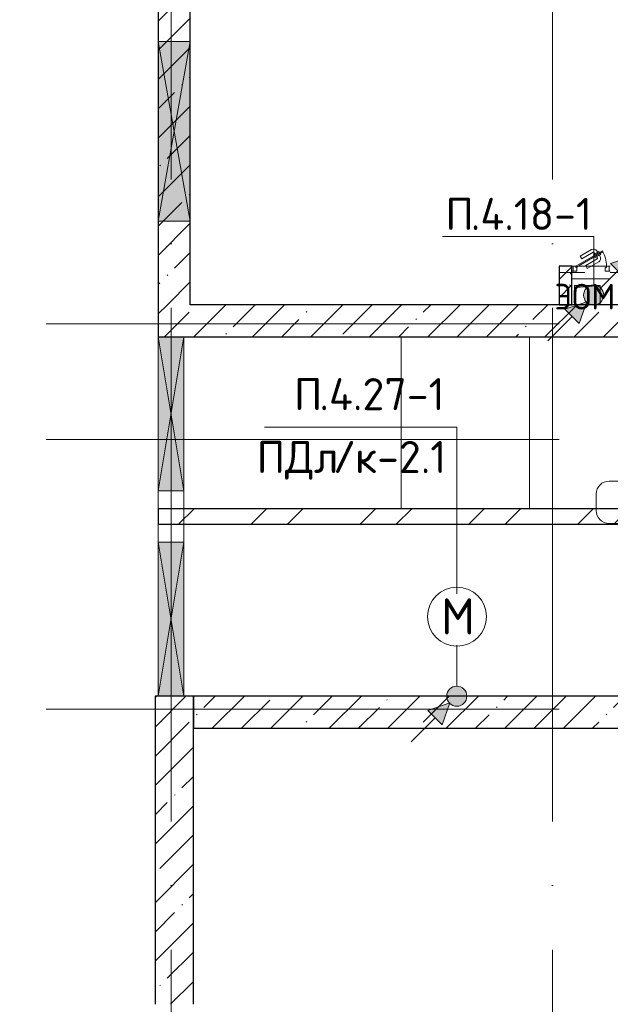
# Model space of a CAD drawing. Header units: millimetres. Extents: x -30540 to 173936, y -11730 to 122288.
# Tile 32 of 116: x 23655 to 28260, y 81400 to 89070. Entities that reach past the tile are written whole.
import ezdxf

# ---------------------------------------------------------------- set-up
doc = ezdxf.new("R2010")
doc.units = ezdxf.units.MM
doc.linetypes.add('3_ Штрих_ 1 х 1 мм', pattern=[400, 200, -200])
doc.linetypes.add('ADSK_Линия сетки', pattern=[5000, 4000, -500, 0, -500])
for name, color, linetype, lineweight in [('A-____-NOTE-TEXT', 7, 'Continuous', 18), ('A-AREA-____-IDEN', 7, 'Continuous', 9), ('A-DETL-____-THIN', 7, 'Continuous', 9), ('A-DOOR-____-MCUT', 7, 'Continuous', 9), ('A-DOOR-____-OTLN', 7, 'Continuous', 18), ('A-DOOR-FRAM-MCUT', 7, 'Continuous', 9), ('A-DOOR-OPNG-OTLN', 7, 'Continuous', 18), ('A-FLOR-____-OTLN', 7, 'Continuous', 18), ('A-GLAZ-____-MCUT', 7, 'Continuous', 9), ('A-GLAZ-____-OTLN', 7, 'Continuous', 18), ('A-WALL-____-MCUT', 7, 'Continuous', 40), ('A-WALL-____-PATT', 7, 'Continuous', 40), ('G-____-____-TEXT', 7, 'Continuous', 9), ('I-WALL-____-MCUT', 7, 'Continuous', 40), ('I-WALL-____-OTLN', 7, 'Continuous', 18), ('M-EQPM-____-OTLN', 7, 'Continuous', 18), ('S-BEAM-____-OTLN', 7, 'Continuous', 18), ('S-COLS-____-MCUT', 7, 'Continuous', 40), ('S-COLS-____-OTLN', 7, 'Continuous', 18), ('S-GRID-____-OTLN', 7, 'Continuous', 9)]:
    doc.layers.add(name, color=color, linetype=linetype, lineweight=lineweight)
doc.layers.add('A-DETL-____-OTLN', color=7, linetype='Continuous', lineweight=9, true_color=0x00a600)
doc.styles.add('GOST Common', font='GOST_Common.ttf', dxfattribs={"height": 200})
doc.styles.add('GOST Common_1', font='GOST_Common.ttf', dxfattribs={"height": 280})
doc.styles.add('ISOCPEUR', font='isocpeur.ttf', dxfattribs={"height": 250})
pattern_1 = [(45, (0, 0), (-228.0985, 228.0985), []), (45, (228.1, 0), (-228.0985, 228.0985), [403.225, -80.645, 6.706, -73.939])]
pattern_2 = [(45, (0, 0), (-424.264, 424.264), []), (45, (0, 282.8), (-424.264, 424.264), [])]

# ---------------------------------------------------------------- blocks, each defined once
blk = doc.blocks.new('АР_Отверстие прямоугольное - ОВВ-2513025-01 ЭМ')
at = {"layer": 'A-GLAZ-____-OTLN', "lineweight": 13, "true_color": 0xf9f9f9}
blk.add_hatch(color=7, dxfattribs=at).paths.add_polyline_path([(-575, -125), (825, -125), (825, 125), (-575, 125)])
at = {"layer": 'A-GLAZ-____-MCUT', "color": 254, "lineweight": 15, "true_color": 0xcccccc}
for p, q in [((-575, 125), (-575, -125)), ((825, 125), (825, -125))]:
    blk.add_line(p, q, dxfattribs=at)
at = {"layer": 'A-GLAZ-____-OTLN', "color": 254, "lineweight": 5, "true_color": 0xcccccc}
for p, q in [((825, 125), (-575, -125)), ((-575, 125), (825, -125))]:
    blk.add_line(p, q, dxfattribs=at)
at = {"layer": 'A-GLAZ-____-OTLN', "color": 254, "lineweight": 13, "true_color": 0xcccccc}
for p, q in [((825, 125), (-575, 125)), ((-575, 125), (-575, -125)), ((825, -125), (825, 125)), ((-575, -125), (825, -125))]:
    blk.add_line(p, q, dxfattribs=at)
blk = doc.blocks.new('АР_Дверь однопольная - 300х400h_200__ЭОМ_СС_EI60-4387687-01 ЭМ')
at = {"layer": 'A-DOOR-____-MCUT', "color": 254, "lineweight": 15, "true_color": 0xcccccc}
for p, q in [((87.8, 170), (-120, 50)), ((-115, 41.3), (92.8, 161.3)), ((92.8, 161.3), (87.8, 170)), ((-120, 50), (-115, 41.3))]:
    blk.add_line(p, q, dxfattribs=at)
at = {"layer": 'A-DOOR-____-OTLN', "color": 254, "lineweight": 5, "true_color": 0xcccccc}
for p, q in [((-84.4, 128.3), (4.4, 179.6)), ((-71.9, 106.7), (16.9, 157.9)), ((62.2, 164.4), (18.9, 139.4)), ((29.7, 145.7), (23.7, 156.1)), ((51.4, 158.2), (45.4, 168.6)), ((66.2, 157.5), (62.2, 164.4)), ((-71.9, 106.7), (-84.4, 128.3)), ((-41.9, 54.7), (46.9, 105.9)), ((-29.4, 33), (59.4, 84.3)), ((18.9, 139.4), (22.9, 132.5)), ((31.9, 116.9), (27.9, 123.8)), ((75.2, 141.9), (31.9, 116.9)), ((42.7, 123.2), (48.7, 112.8)), ((64.4, 135.7), (70.4, 125.3)), ((71.2, 148.8), (75.2, 141.9)), ((-41.9, 54.7), (-29.4, 33))]:
    blk.add_line(p, q, dxfattribs=at)
for centre, radius, start, end in [((19.4, 153.6), 30, 30, 120), ((19.4, 153.6), 4.99, 30, 120), ((44.4, 110.3), 4.99, 300, 30), ((44.4, 110.3), 30, 300, 30)]:
    blk.add_arc(centre, radius, start, end, dxfattribs=at)
at = {"layer": 'A-DOOR-____-OTLN', "color": 254, "lineweight": 13, "true_color": 0xcccccc}
blk.add_arc((-120, 50), 240, 360, 30, dxfattribs=at)
at = {"layer": 'A-DOOR-FRAM-MCUT', "color": 254, "lineweight": 15, "true_color": 0xcccccc}
for p, q in [((-140, 50), (-150, 50)), ((-140, 10), (-150, 10)), ((-120, 50), (-140, 50)), ((-140, 50), (-140, 10)), ((-140, 10), (-110, 10)), ((-120, 40), (-120, 50)), ((-110, 40), (-120, 40)), ((-110, 10), (-110, 40)), ((120, 40), (110, 40)), ((110, 40), (110, 10)), ((110, 10), (140, 10)), ((140, 50), (120, 50)), ((120, 50), (120, 40)), ((140, 10), (140, 50)), ((140, 50), (150, 50)), ((140, 10), (150, 10))]:
    blk.add_line(p, q, dxfattribs=at)
blk = doc.blocks.new('АР_Проем - Настраиваемый-5224629-01 ЭМ')
at = {"layer": 'A-DOOR-OPNG-OTLN', "color": 254, "lineweight": 13, "true_color": 0xcccccc}
for p, q in [((-1400, 100), (-200, 100)), ((-200, 100), (200, 100)), ((200, 100), (1400, 100)), ((-1400, -100), (-200, -100)), ((-200, -100), (200, -100)), ((200, -100), (1400, -100))]:
    blk.add_line(p, q, dxfattribs=at)
blk = doc.blocks.new('АР_Перемычка - 200_Уx2_50x5__Оп_0_50х5_-Оп_0_50х5_-4826044-01 ЭМ')
at = {"layer": 'S-BEAM-____-OTLN', "color": 254, "linetype": '3_ Штрих_ 1 х 1 мм', "lineweight": 15, "true_color": 0xdcdcdc}
for p, q in [((-1400, 100), (-1400, -100)), ((1400, 100), (1400, -100)), ((-1400, 0), (-200, 0)), ((-200, 0), (200, 0)), ((200, 0), (1400, 0))]:
    blk.add_line(p, q, dxfattribs=at)
blk = doc.blocks.new('АР_Перемычка - 100_Уx1_75x5__1400-250-4456216-01 ЭМ')
at = {"layer": 'S-BEAM-____-OTLN', "color": 254, "linetype": '3_ Штрих_ 1 х 1 мм', "lineweight": 15, "true_color": 0xdcdcdc}
for p, q in [((-1650, 50), (-1650, -50)), ((500, 50), (500, -50)), ((-1650, 0), (500, 0))]:
    blk.add_line(p, q, dxfattribs=at)
blk = doc.blocks.new('АР_Отверстие прямоугольное - ОВВ-5230129-01 ЭМ')
at = {"layer": 'A-GLAZ-____-OTLN', "lineweight": 13, "true_color": 0xf9f9f9}
blk.add_hatch(color=7, dxfattribs=at).paths.add_polyline_path([(-475, -100), (725, -100), (725, 100), (-475, 100)])
at = {"layer": 'A-GLAZ-____-MCUT', "color": 254, "lineweight": 15, "true_color": 0xcccccc}
for p, q in [((-475, 100), (-475, -100)), ((725, 100), (725, -100))]:
    blk.add_line(p, q, dxfattribs=at)
at = {"layer": 'A-GLAZ-____-OTLN', "color": 254, "lineweight": 5, "true_color": 0xcccccc}
for p, q in [((725, 100), (-475, -100)), ((-475, 100), (725, -100))]:
    blk.add_line(p, q, dxfattribs=at)
at = {"layer": 'A-GLAZ-____-OTLN', "color": 254, "lineweight": 13, "true_color": 0xcccccc}
for p, q in [((725, 100), (-475, 100)), ((-475, 100), (-475, -100)), ((725, -100), (725, 100)), ((-475, -100), (725, -100))]:
    blk.add_line(p, q, dxfattribs=at)
blk = doc.blocks.new('АР_Канал вертикальный прямоугольный - ЭОМ-3333013-01 ЭМ')
at = {"layer": 'M-EQPM-____-OTLN', "lineweight": 13, "true_color": 0xe2e2e2}
blk.add_hatch(color=254, dxfattribs=at).paths.add_polyline_path([(-100, -75), (-82.5, 57.5), (100, 75), (-100, 75)])
at = {"layer": 'M-EQPM-____-OTLN', "color": 253, "lineweight": 13, "true_color": 0xaaaaaa}
for p, q in [((100, 75), (-100, 75)), ((-100, 75), (-100, -75)), ((100, 75), (-100, 75)), ((-100, 75), (-100, -75)), ((-100, -75), (-100, 75)), ((-100, 75), (100, 75)), ((-100, -75), (-82.5, 57.5)), ((-100, -75), (-82.5, 57.5)), ((-82.5, 57.5), (100, 75)), ((-82.5, 57.5), (100, 75)), ((100, -75), (100, 75)), ((100, 75), (100, -75)), ((-100, -75), (100, -75)), ((100, -75), (-100, -75))]:
    blk.add_line(p, q, dxfattribs=at)
blk = doc.blocks.new('Наметкина 10_РД_АР_К2_отсоединено_rvt-1-01 ЭМ')
at = {"layer": 'A-WALL-____-PATT', "lineweight": 5, "true_color": 0xcccccc}
h = blk.add_hatch(dxfattribs=at)
h.set_pattern_fill('FP_27', color=254, style=0, pattern_type=2)
h.set_pattern_definition(pattern_1)
h.paths.add_polyline_path([(24985.3, 86850), (24985.3, 89550), (24735.3, 89550), (24735.3, 86850)])
h = blk.add_hatch(dxfattribs=at)
h.set_pattern_fill('FP_51', color=254, style=0, pattern_type=2)
h.set_pattern_definition([(135, (300.56, 377.28), (-565.6854, 6e-14), [10, -790]), (135, (349.8, 474.73), (-565.6854, 6e-14), [10, -790]), (135, (423.93, 473.06), (-565.6854, 6e-14), [10, -790]), (135, (229.92, 447.9), (-565.6854, 6e-14), [10, -790]), (135, (155.08, 447.9), (-565.6854, 6e-14), [10, -790]), (135, (114.9, 369.03), (-565.6854, 6e-14), [10, -790]), (135, (132.43, 285.8), (-565.6854, 6e-14), [10, -790]), (135, (214.66, 322), (-565.6854, 6e-14), [10, -790]), (135, (198.16, 261.88), (-565.6854, 6e-14), [10, -790]), (135, (45.2, 272.9), (-565.6854, 6e-14), [10, -790]), (135, (42.32, 336.16), (-565.6854, 6e-14), [10, -790]), (135, (92.26, 192.24), (-565.6854, 6e-14), [10, -790]), (135, (7.07, 149.2), (-565.6854, 6e-14), [10, -790]), (135, (80.6, 95.1), (-565.6854, 6e-14), [10, -790]), (135, (79.53, 36.94), (-565.6854, 6e-14), [10, -790]), (135, (153.87, 74.56), (-565.6854, 6e-14), [10, -790]), (135, (228.35, 124.8), (-565.6854, 6e-14), [10, -790]), (135, (279.75, 180.4), (-565.6854, 6e-14), [10, -790]), (135, (282.9, 31.63), (-565.6854, 6e-14), [10, -790]), (135, (377.38, 53.45), (-565.6854, 6e-14), [10, -790]), (135, (352.28, 102.7), (-565.6854, 6e-14), [10, -790]), (135, (354.05, 0), (-565.6854, 6e-14), [10, -790]), (135, (553.23, 16.45), (-565.6854, 6e-14), [10, -790]), (135, (542.38, 63.45), (-565.6854, 6e-14), [10, -790]), (135, (536.58, 239.3), (-565.6854, 6e-14), [10, -790]), (135, (475.85, 203.9), (-565.6854, 6e-14), [10, -790]), (135, (475.85, 316.54), (-565.6854, 6e-14), [10, -790]), (135, (520.8, 408.7), (-565.6854, 6e-14), [10, -790]), (135, (551.1, 470.8), (-565.6854, 6e-14), [10, -790]), (135, (235.25, 537.93), (-565.6854, 6e-14), [10, -790]), (135, (407.25, 547.65), (-565.6854, 6e-14), [10, -790]), (135, (94.5, 558.6), (-565.6854, 6e-14), [10, -790]), (135, (46.4, 532.3), (-565.6854, 6e-14), [10, -790]), (135, (85.56, 465.04), (-565.6854, 6e-14), [10, -790]), (135, (355.53, 181.14), (-565.6854, 6e-14), [10, -790]), (135, (362.23, 243.6), (-565.6854, 6e-14), [10, -790]), (135, (413.45, 344.1), (-565.6854, 6e-14), [10, -790]), (135, (286.3, 273.25), (-565.6854, 6e-14), [10, -790]), (135, (423.02, 263.72), (-565.6854, 6e-14), [10, -790]), (135, (162.94, 190.2), (-565.6854, 6e-14), [10, -790]), (135, (470.25, 120.93), (-565.6854, 6e-14), [10, -790]), (135, (484.48, 9.78), (-565.6854, 6e-14), [10, -790]), (45, (0, 212.13), (-565.6854, 0), []), (45, (212.13, 0), (-565.6854, 0), []), (45, (353.55, 0), (-565.6854, 0), []), (45, (0, 353.55), (-565.6854, 0), [])])
h.paths.add_polyline_path([(27960.3, 86850), (27960.3, 87150), (27860.3, 87150), (27860.3, 86850)])
h = blk.add_hatch(dxfattribs=at)
h.set_pattern_fill('FP_27', color=254, style=0, pattern_type=2)
h.set_pattern_definition(pattern_1)
h.paths.add_polyline_path([(33960.3, 86600), (33960.3, 86850), (24735.3, 86850), (24735.3, 86600), (32706.6, 86600)])
h = blk.add_hatch(dxfattribs=at)
h.set_pattern_fill('FP_52', color=254, style=0, pattern_type=2)
h.set_pattern_definition(pattern_2)
h.paths.add_polyline_path([(27710.3, 85140), (27710.3, 85260), (24735.3, 85260), (24735.3, 85140)])
h = blk.add_hatch(dxfattribs=at)
h.set_pattern_fill('FP_52', color=254, style=0, pattern_type=2)
h.set_pattern_definition(pattern_2)
h.paths.add_polyline_path([(31592.6, 85140), (31592.6, 85260), (27710.3, 85260), (27710.3, 85140), (30666.4, 85140)])
h = blk.add_hatch(dxfattribs=at)
h.set_pattern_fill('FP_27', color=254, style=0, pattern_type=2)
h.set_pattern_definition(pattern_1)
h.paths.add_polyline_path([(33838.3, 83550), (34160.3, 83550), (34160.3, 83800), (25010.3, 83800), (25010.3, 83550), (33820.3, 83550)])
at = {"layer": 'S-COLS-____-OTLN', "lineweight": 5, "true_color": 0xcccccc}
h = blk.add_hatch(dxfattribs=at)
h.set_pattern_fill('FP_27', color=254, style=0, pattern_type=2)
h.set_pattern_definition(pattern_1)
h.paths.add_polyline_path([(24710.3, 81400), (25010.3, 81400), (25010.3, 83800), (24710.3, 83800), (24710.3, 82339.4)])
at = {"layer": 'A-FLOR-____-OTLN', "color": 254, "lineweight": 13, "true_color": 0xcccccc}
for p, q in [((24735.3, 86600), (24735.3, 85400)), ((26630.3, 85260), (26630.3, 86600)), ((26630.3, 85260), (26630.3, 86600)), ((27630.3, 86600), (27630.3, 85260)), ((27630.3, 86600), (27630.3, 85260)), ((24735.3, 85400), (24735.3, 85260)), ((24735.3, 85140), (24735.3, 85000)), ((24735.3, 85000), (24735.3, 83800))]:
    blk.add_line(p, q, dxfattribs=at)
at = {"layer": 'A-WALL-____-MCUT', "color": 254, "lineweight": 30, "true_color": 0xcccccc}
for p, q in [((24735.3, 89550), (24735.3, 88900)), ((24985.3, 88900), (24985.3, 89550)), ((24735.3, 88900), (24735.3, 87500)), ((24985.3, 87500), (24985.3, 88900)), ((24735.3, 87500), (24735.3, 86850)), ((24985.3, 86850), (24985.3, 87500)), ((24735.3, 86850), (24735.3, 86600)), ((33960.3, 86850), (24985.3, 86850)), ((24735.3, 86600), (24935.3, 86600)), ((24935.3, 86600), (33960.3, 86600)), ((33960.3, 83800), (25010.3, 83800)), ((25010.3, 83800), (25010.3, 83550)), ((25010.3, 83550), (30610.3, 83550))]:
    blk.add_line(p, q, dxfattribs=at)
at = {"layer": 'I-WALL-____-MCUT', "color": 254, "lineweight": 30, "true_color": 0xcccccc}
for p, q in [((27860.3, 87150), (27860.3, 86850)), ((27960.3, 87150), (27860.3, 87150)), ((27960.3, 86850), (27960.3, 87150)), ((27860.3, 86850), (27960.3, 86850)), ((27710.3, 85260), (24735.3, 85260)), ((24735.3, 85260), (24735.3, 85140)), ((31592.6, 85260), (27710.3, 85260)), ((24735.3, 85140), (27710.3, 85140)), ((27710.3, 85140), (31592.6, 85140))]:
    blk.add_line(p, q, dxfattribs=at)
at = {"layer": 'I-WALL-____-OTLN', "color": 254, "lineweight": 13, "true_color": 0xcccccc}
for p, q in [((27960.3, 87150), (27970.3, 87150)), ((28010.3, 87150), (28230.3, 87150)), ((28250.3, 87150), (28260.3, 87150)), ((28260.3, 87050), (27960.3, 87050))]:
    blk.add_line(p, q, dxfattribs=at)
at = {"layer": 'S-COLS-____-MCUT', "color": 254, "lineweight": 30, "true_color": 0xcccccc}
for p, q in [((24710.3, 83800), (24710.3, 81400)), ((24735.3, 83800), (24710.3, 83800)), ((24935.3, 83800), (24735.3, 83800)), ((25010.3, 83800), (24935.3, 83800)), ((25010.3, 81400), (25010.3, 83800))]:
    blk.add_line(p, q, dxfattribs=at)
at = {"layer": 'A-DOOR-____-OTLN', "color": 254, "lineweight": 13, "true_color": 0xcccccc}
blk.add_blockref('АР_Дверь однопольная - 300х400h_200__ЭОМ_СС_EI60-4387687-01 ЭМ', (28110.3, 87100), dxfattribs=at)
at = {"layer": 'A-DOOR-____-OTLN', "color": 254, "lineweight": 13, "true_color": 0xcccccc, "rotation": 89.99999999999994}
blk.add_blockref('АР_Проем - Настраиваемый-5224629-01 ЭМ', (24835.3, 85200), dxfattribs=at)
at = {"layer": 'A-GLAZ-____-OTLN', "color": 254, "lineweight": 13, "true_color": 0xcccccc, "rotation": 89.99999999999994}
for name, p in [('АР_Отверстие прямоугольное - ОВВ-2513025-01 ЭМ', (24860.3, 88075)), ('АР_Отверстие прямоугольное - ОВВ-5230129-01 ЭМ', (24835.3, 85875)), ('АР_Отверстие прямоугольное - ОВВ-5230129-01 ЭМ', (24835.3, 84275))]:
    blk.add_blockref(name, p, dxfattribs=at)
at = {"layer": 'M-EQPM-____-OTLN', "color": 253, "lineweight": 5, "true_color": 0xaaaaaa}
blk.add_blockref('АР_Канал вертикальный прямоугольный - ЭОМ-3333013-01 ЭМ', (28080.3, 86925), dxfattribs=at)
at = {"layer": 'S-BEAM-____-OTLN', "color": 254, "lineweight": 13, "true_color": 0xcccccc}
blk.add_blockref('АР_Перемычка - 100_Уx1_75x5__1400-250-4456216-01 ЭМ', (29510.3, 87100), dxfattribs=at)
at = {"layer": 'S-BEAM-____-OTLN', "color": 254, "lineweight": 13, "true_color": 0xcccccc, "rotation": 90.00000000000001}
blk.add_blockref('АР_Перемычка - 200_Уx2_50x5__Оп_0_50х5_-Оп_0_50х5_-4826044-01 ЭМ', (24835.3, 85200), dxfattribs=at)
blk.add_blockref('АР_Перемычка - 200_Уx2_50x5__Оп_0_50х5_-Оп_0_50х5_-4826044-01 ЭМ', (24835.3, 85200), dxfattribs=at)
at = {"layer": 'A-____-NOTE-TEXT', "color": 253, "lineweight": 5, "true_color": 0xaaaaaa, "insert": (27825.1, 87012.2), "char_height": 200, "width": 625.316, "attachment_point": 1, "style": 'GOST Common'}
blk.add_mtext('ЭОМ', dxfattribs=at)
blk = doc.blocks.new('Марка помещения 2 - Марка помещения 2-1605974-01 ЭМ')
at = {"layer": 'A-AREA-____-IDEN', "color": 253, "true_color": 0xaaaaaa}
for p, q in [((-1.797, 0.841), (1.569, 0.841)), ((-2.297, -0.309), (-2.297, 0.341)), ((2.069, 0.341), (2.069, -0.309)), ((1.569, -0.809), (-1.797, -0.809))]:
    blk.add_line(p, q, dxfattribs=at)
for centre, start, end in [((-1.797, 0.341), 90, 180), ((1.569, 0.341), 0, 90), ((-1.797, -0.309), 180, 270), ((1.569, -0.309), 270, 360)]:
    blk.add_arc(centre, 0.5, start, end, dxfattribs=at)
blk = doc.blocks.new('УГО Выше ниже синее _ 2020 - УГО Выше ниже синее _ 2020-2088885-01 ЭМ')
at = {"layer": 'A-____-NOTE-TEXT', "lineweight": 9, "true_color": 0xff0000}
h = blk.add_hatch(color=1, dxfattribs=at)
edge = h.paths.add_edge_path()
edge.add_arc((0, 0), 0.392, 0, 180)
edge.add_arc((0, 0), 0.392, 180, 360)
blk.add_hatch(color=1, dxfattribs=at).paths.add_polyline_path([(-0.565, -1.112), (-1.122, -0.555), (-0.272, -0.263)])
at = {"layer": 'A-____-NOTE-TEXT', "color": 1, "lineweight": 9, "true_color": 0xff0000}
for p, q in [((-0.272, -0.263), (-1.122, -0.555)), ((-0.565, -1.112), (-0.272, -0.263)), ((-1.122, -0.555), (-0.565, -1.112)), ((-1.78, -1.78), (-0.838, -0.838))]:
    blk.add_line(p, q, dxfattribs=at)
blk.add_circle((0, 0), 0.392, dxfattribs=at)
for start, end in [(360, 180), (180, 360)]:
    blk.add_arc((0, 0), 0.392, start, end, dxfattribs=at)
blk = doc.blocks.new('УГО Выше ниже синее _ 2020 - УГО Выше ниже синее _ 2020-2080151-01 ЭМ')
at = {"layer": 'A-____-NOTE-TEXT', "lineweight": 9, "true_color": 0xff0000}
for points in [[(1.215, 0.668), (0.658, 1.225), (1.508, 1.517)], [(-0.565, -1.112), (-1.122, -0.555), (-0.272, -0.263)]]:
    blk.add_hatch(color=1, dxfattribs=at).paths.add_polyline_path(points)
h = blk.add_hatch(color=1, dxfattribs=at)
edge = h.paths.add_edge_path()
edge.add_arc((0, 0), 0.392, 0, 180)
edge.add_arc((0, 0), 0.392, 180, 360)
at = {"layer": 'A-____-NOTE-TEXT', "color": 1, "lineweight": 9, "true_color": 0xff0000}
for p, q in [((1.508, 1.517), (0.658, 1.225)), ((0.658, 1.225), (1.215, 0.668)), ((1.215, 0.668), (1.508, 1.517)), ((0.277, 0.277), (0.941, 0.941)), ((-0.272, -0.263), (-1.122, -0.555)), ((-0.565, -1.112), (-0.272, -0.263)), ((-1.122, -0.555), (-0.565, -1.112)), ((-1.78, -1.78), (-0.838, -0.838))]:
    blk.add_line(p, q, dxfattribs=at)
blk.add_circle((0, 0), 0.392, dxfattribs=at)
for start, end in [(360, 180), (180, 360)]:
    blk.add_arc((0, 0), 0.392, start, end, dxfattribs=at)

msp = doc.modelspace()

# ---------------------------------------------------------------- linework, layer by layer
at = {"layer": 'A-____-NOTE-TEXT', "color": 1, "lineweight": 9, "true_color": 0xff0000}
msp.add_circle((27064.2, 84420), 230, dxfattribs=at)
at = {"layer": 'A-DETL-____-OTLN', "color": 1, "true_color": 0xff0000}
msp.add_line((27062.8, 83878.4), (27062.8, 84198.4), dxfattribs=at)
at = {"layer": 'A-DETL-____-THIN'}
for p, q in [((28131.7, 87380.5), (26951.7, 87380.5)), ((28131.7, 87001.2), (28131.7, 87380.5)), ((27064.2, 85896.4), (25564.2, 85896.4)), ((27064.2, 84596.4), (27064.2, 85896.4))]:
    msp.add_line(p, q, dxfattribs=at)
at = {"layer": 'S-GRID-____-OTLN', "color": 253, "linetype": 'ADSK_Линия сетки', "true_color": 0xaaaaaa}
for p, q in [((24835.3, 67824.7), (24835.3, 122287.9)), ((27810.3, 67824.7), (27810.3, 122287.9)), ((67863.4, 86700), (12340.2, 86700)), ((67863.4, 85800), (9800.2, 85800)), ((67863.4, 83700), (9800.2, 83700))]:
    msp.add_line(p, q, dxfattribs=at)

# ---------------------------------------------------------------- block references
at = {"lineweight": 5}
msp.add_blockref('Наметкина 10_РД_АР_К2_отсоединено_rvt-1-01 ЭМ', (0, 0), dxfattribs=at)
at = {"layer": 'A-____-NOTE-TEXT', "color": 1, "lineweight": 9, "true_color": 0xff0000, "xscale": 200, "yscale": 200, "zscale": 200}
for name, p in [('УГО Выше ниже синее _ 2020 - УГО Выше ниже синее _ 2020-2080151-01 ЭМ', (28130.3, 86925)), ('УГО Выше ниже синее _ 2020 - УГО Выше ниже синее _ 2020-2088885-01 ЭМ', (27062.8, 83800))]:
    msp.add_blockref(name, p, dxfattribs=at)
at = {"layer": 'A-AREA-____-IDEN', "color": 253, "true_color": 0xaaaaaa, "xscale": 199.9999999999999, "yscale": 199.9999999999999, "zscale": 199.9999999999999}
msp.add_blockref('Марка помещения 2 - Марка помещения 2-1605974-01 ЭМ', (28610.4, 85307.2), dxfattribs=at)

# ---------------------------------------------------------------- texts
at = {"layer": 'A-____-NOTE-TEXT', "color": 1, "lineweight": 9, "true_color": 0xff0000, "insert": (26941.5, 84562), "char_height": 280, "width": 304.641, "attachment_point": 1, "style": 'GOST Common_1'}
msp.add_mtext('\\fGOST Common|b0|i0|c204|p34|;М', dxfattribs=at)
at = {"layer": 'G-____-____-TEXT', "char_height": 250, "attachment_point": 1, "style": 'ISOCPEUR'}
for s, insert, width in [('\\fISOCPEUR|b0|i0|c204|p34|;П', (26974.1, 87682.1), 240.506), ('.4.18-1', (27172.5, 87682.1), 1138.396), ('\\fISOCPEUR|b0|i0|c204|p34|;П', (25793.6, 86278), 240.506), ('.4.27-1', (25992.1, 86278), 1202.531), ('ПДл', (25502.6, 85788.5), 721.519), ('\\fISOCPEUR|b0|i0|c204|p34|;/', (26097.9, 85788.5), 208.439), ('-2.1', (26441.8, 85788.5), 657.384), ('\\fISOCPEUR|b0|i0|c204|p34|;к', (26269.9, 85788.5), 208.439)]:
    msp.add_mtext(s, dxfattribs=dict(at, insert=insert, width=width))

doc.saveas('drawing.dxf')
